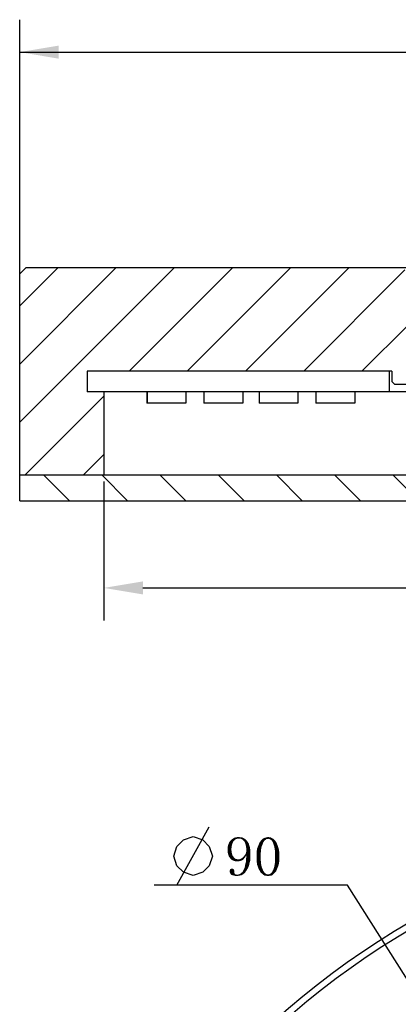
# Model space of a CAD drawing. Header units: millimetres. Extents: x 74 to 208, y 23 to 254.
# Tile 2 of 4: x 77 to 107, y 176 to 252. Entities that reach past the tile are written whole.
import ezdxf

# ---------------------------------------------------------------- set-up
doc = ezdxf.new("R2010")
doc.units = ezdxf.units.MM
doc.header["$LTSCALE"] = 23.1
doc.header["$PDMODE"] = 3
doc.header["$PDSIZE"] = 8
doc.layers.get('0').update_dxf_attribs({"linetype": 'CONTINUOUS'})
doc.layers.get('Defpoints').update_dxf_attribs({"linetype": 'CONTINUOUS'})
doc.layers.add('00_COMPONENTS', color=7, linetype='CONTINUOUS')
doc.layers.add('51__DRAFT_DIMS', color=7, linetype='CONTINUOUS')
doc.styles.get("Standard").update_dxf_attribs({"font": 'simfang.ttf'})
doc.dimstyles.new('DIMSTYLE_1', dxfattribs={"dimtxt": 3, "dimasz": 3, "dimexe": 2.5, "dimexo": 0.5, "dimgap": 0.75, "dimtad": 1, "dimdsep": 46, "dimtxsty": 'STANDARD', "dimblk": '_FILLED', "dimblk1": '_FILLED', "dimblk2": '_FILLED', "dimcen": 0.09, "dimclrt": 3, "dimazin": 2, "dimtp": 0.3, "dimtm": 0.3, "dimtfac": 1, "dimtofl": 0, "dimtmove": 0, "dimatfit": 3, "dimldrblk": '_FILLED', "dimfxl": 1, "dimtolj": 1, "dimarcsym": 0})
doc.dimstyles.new('DIMSTYLE_4', dxfattribs={"dimtxt": 3, "dimasz": 3, "dimexe": 2.5, "dimexo": 0.5, "dimtad": 1, "dimdsep": 46, "dimtxsty": 'STANDARD', "dimblk": '_FILLED', "dimblk1": '_FILLED', "dimblk2": '_FILLED', "dimcen": 0.09, "dimclrt": 3, "dimazin": 2, "dimtp": 0.1, "dimtm": 0.1, "dimtfac": 1, "dimtofl": 0, "dimtmove": 0, "dimatfit": 1, "dimldrblk": '_FILLED', "dimfxl": 1, "dimtolj": 1, "dimarcsym": 0})

# ---------------------------------------------------------------- blocks, each defined once
blk = doc.blocks.new('_FILLED')
at = {"color": 0, "linetype": 'ByBlock'}
blk.add_solid([(0, 0), (-1, 0.167), (-1, -0.167)], dxfattribs=at)
blk = doc.blocks.new('*D1')
at = {"layer": '51__DRAFT_DIMS', "color": 4}
for p, q in [((77.446, 231.571), (77.446, 252.159)), ((197.446, 231.571), (197.446, 252.159)), ((77.446, 249.659), (137.446, 249.659)), ((197.446, 249.659), (137.446, 249.659))]:
    blk.add_line(p, q, dxfattribs=at)
at = {"layer": '51__DRAFT_DIMS', "color": 4, "xscale": 3, "yscale": 3, "zscale": 3, "rotation": 180}
blk.add_blockref('_FILLED', (77.446, 249.659), dxfattribs=at)
at = {"layer": '51__DRAFT_DIMS', "color": 4, "xscale": 3, "yscale": 3, "zscale": 3}
blk.add_blockref('_FILLED', (197.446, 249.659), dxfattribs=at)
blk = doc.blocks.new('*D6')
at = {"color": 4}
for p, q in [((99.228, 185.445), (87.821, 185.445)), ((102.728, 185.445), (99.228, 185.445)), ((113.377, 168.621), (102.728, 185.445))]:
    blk.add_line(p, q, dxfattribs=at)
at = {"color": 4, "xscale": 3, "yscale": 3, "zscale": 3, "rotation": 302.3344566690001}
blk.add_blockref('_FILLED', (113.377, 168.621), dxfattribs=at)
blk = doc.blocks.new('*D8')
at = {"layer": '51__DRAFT_DIMS', "color": 0, "lineweight": -2}
for p, q in [((83.946, 216.571), (83.946, 205.864)), ((190.946, 216.571), (190.946, 205.864)), ((86.946, 208.364), (187.946, 208.364))]:
    blk.add_line(p, q, dxfattribs=at)
at = {"layer": 'Defpoints', "color": 0}
for p in [(83.946, 217.071), (190.946, 217.071), (190.946, 208.364)]:
    blk.add_point(p, dxfattribs=at)
at = {"layer": '51__DRAFT_DIMS', "color": 0, "linetype": 'ByBlock', "lineweight": -2, "xscale": 3, "yscale": 3, "zscale": 3, "rotation": 180}
blk.add_blockref('_FILLED', (83.946, 208.364), dxfattribs=at)
at = {"layer": '51__DRAFT_DIMS', "color": 0, "linetype": 'ByBlock', "lineweight": -2, "xscale": 3, "yscale": 3, "zscale": 3}
blk.add_blockref('_FILLED', (190.946, 208.364), dxfattribs=at)
at = {"layer": '51__DRAFT_DIMS', "color": 3, "insert": (137.446, 210.632), "char_height": 3, "attachment_point": 5}
blk.add_mtext('\\A1;107', dxfattribs=at)

msp = doc.modelspace()

# ---------------------------------------------------------------- hatches: boundary and pattern name
h = msp.add_hatch()
h.set_pattern_fill('ANSI31', color=256)
h.paths.add_polyline_path([(83.94602, 217.07068), (83.94602, 223.47068), (82.64602, 223.47068), (82.64616, 225.07068), (105.94602, 225.07068), (106.14602, 225.07068), (106.14602, 224.27068), (106.34602, 224.07068), (107.44602, 224.07068), (107.44602, 232.57068), (106.94602, 233.07068), (77.94602, 233.07068), (77.44602, 232.57068), (77.44602, 217.07068)])
h.paths.add_polyline_path([(197.44602, 217.07068), (197.44602, 232.57068), (196.94602, 233.07068), (167.94602, 233.07068), (167.44602, 232.57068), (167.44602, 224.07068), (168.54602, 224.07068), (168.74602, 224.27068), (168.74602, 225.07068), (168.94619, 225.07068), (192.24602, 225.07068), (192.24602, 223.47068), (190.94602, 223.47068), (190.94602, 217.07068)])
h = msp.add_hatch()
h.set_pattern_fill('ANSI31', color=256, angle=90)
h.paths.add_polyline_path([(197.44602, 215.07068), (197.44602, 217.07068), (190.94602, 217.07068), (167.44602, 217.07068), (167.44602, 215.07068)])
h.paths.add_polyline_path([(107.44602, 217.07068), (83.94602, 217.07068), (77.44602, 217.07068), (77.44602, 215.07068), (107.44602, 215.07068)])

# ---------------------------------------------------------------- linework, layer by layer
at = {"color": 3}
msp.add_line((89.57129, 185.44453), (92.07129, 189.94455), dxfattribs=at)
msp.add_lwpolyline([(89.32129, 187.69453), (89.57129, 188.44453), (90.07129, 188.94453), (90.82129, 189.19452), (91.57129, 188.94453), (92.07129, 188.44453), (92.32129, 187.69453), (92.07129, 186.94453), (91.57129, 186.44453), (90.82129, 186.19454), (90.07129, 186.44453), (89.57129, 186.94453), (89.32129, 187.69453)], dxfattribs=at)
for points in [[(94.09473, 188.9836), (93.69629, 188.88985), (93.83691, 189.00703)], [(94.09473, 188.9836), (94.00098, 188.91328), (93.69629, 188.88985)], [(94.72754, 189.07735), (93.83691, 189.00703), (93.97754, 189.10078)], [(94.72754, 189.07735), (94.21191, 189.03047), (93.83691, 189.00703)], [(93.83691, 189.00703), (94.21191, 189.03047), (94.09473, 188.9836)], [(94.54004, 189.14766), (94.63379, 189.12422), (93.97754, 189.10078)], [(94.44629, 189.14766), (94.54004, 189.14766), (93.97754, 189.10078)], [(94.44629, 189.14766), (93.97754, 189.10078), (94.1416, 189.14766)], [(93.97754, 189.10078), (94.63379, 189.12422), (94.72754, 189.07735)], [(94.1416, 189.14766), (94.35254, 189.1711), (94.44629, 189.14766)], [(94.35254, 189.03047), (94.21191, 189.03047), (94.72754, 189.07735)], [(94.49316, 189.03047), (94.35254, 189.03047), (94.72754, 189.07735)], [(94.49316, 189.03047), (94.72754, 189.07735), (94.79785, 189.03047)], [(94.79785, 189.03047), (94.61035, 188.9836), (94.49316, 189.03047)], [(94.61035, 188.9836), (94.79785, 189.03047), (94.8916, 188.96016)], [(94.8916, 188.96016), (94.7041, 188.88985), (94.61035, 188.9836)], [(94.7041, 188.88985), (94.8916, 188.96016), (94.96191, 188.88985)], [(96.48535, 189.00703), (96.43848, 188.96016), (96.08691, 188.93672)], [(96.48535, 189.00703), (96.08691, 188.93672), (96.15723, 189.00703)], [(96.08691, 188.93672), (96.43848, 188.96016), (96.36816, 188.93672)], [(96.9541, 189.05391), (96.60254, 189.03047), (96.15723, 189.00703)], [(96.9541, 189.05391), (96.15723, 189.00703), (96.22754, 189.05391)], [(96.48535, 189.00703), (96.15723, 189.00703), (96.60254, 189.03047)], [(96.86035, 189.10078), (96.22754, 189.05391), (96.32129, 189.10078)], [(96.22754, 189.05391), (96.86035, 189.10078), (96.9541, 189.05391)], [(96.32129, 189.10078), (96.41504, 189.12422), (96.79004, 189.14766)], [(96.32129, 189.10078), (96.79004, 189.14766), (96.86035, 189.10078)], [(96.69629, 189.14766), (96.79004, 189.14766), (96.41504, 189.12422)], [(96.69629, 189.14766), (96.41504, 189.12422), (96.50879, 189.14766)], [(96.48535, 189.00703), (96.60254, 189.03047), (96.53223, 189.00703)], [(96.50879, 189.14766), (96.60254, 189.1711), (96.69629, 189.14766)], [(96.67285, 189.00703), (96.60254, 189.03047), (96.9541, 189.05391)], [(96.71973, 189.00703), (96.67285, 189.00703), (96.9541, 189.05391)], [(96.71973, 189.00703), (96.9541, 189.05391), (97.02441, 189.00703)], [(97.02441, 189.00703), (96.79004, 188.96016), (96.71973, 189.00703)], [(96.83691, 188.93672), (96.79004, 188.96016), (97.02441, 189.00703)], [(96.83691, 188.93672), (97.02441, 189.00703), (97.09473, 188.93672)], [(93.81348, 188.53828), (93.48535, 188.39766), (93.53223, 188.58516)], [(93.48535, 188.39766), (93.81348, 188.53828), (93.79004, 188.39766)], [(93.79004, 188.39766), (93.7666, 188.21016), (93.48535, 188.18672)], [(93.79004, 188.39766), (93.48535, 188.18672), (93.48535, 188.39766)], [(93.48535, 188.18672), (93.7666, 188.21016), (93.79004, 188.0461)], [(93.86035, 188.67891), (93.53223, 188.58516), (93.60254, 188.74922)], [(93.53223, 188.58516), (93.86035, 188.67891), (93.81348, 188.53828)], [(93.90723, 188.7961), (93.60254, 188.74922), (93.69629, 188.88985)], [(93.60254, 188.74922), (93.90723, 188.7961), (93.86035, 188.67891)], [(93.69629, 188.88985), (94.00098, 188.91328), (93.90723, 188.7961)], [(94.96191, 188.88985), (94.79785, 188.7961), (94.7041, 188.88985)], [(94.96191, 188.88985), (95.00879, 188.81953), (94.79785, 188.7961)], [(94.79785, 188.7961), (95.00879, 188.81953), (95.0791, 188.72578)], [(95.0791, 188.72578), (94.84473, 188.65547), (94.79785, 188.7961)], [(94.84473, 188.65547), (95.0791, 188.72578), (95.12598, 188.63203)], [(95.12598, 188.63203), (94.8916, 188.49141), (94.84473, 188.65547)], [(95.12598, 188.63203), (95.14941, 188.51485), (94.8916, 188.49141)], [(94.8916, 188.49141), (95.14941, 188.51485), (95.19629, 188.39766)], [(95.19629, 188.39766), (94.91504, 188.32735), (94.8916, 188.49141)], [(94.91504, 188.32735), (95.19629, 188.39766), (95.21973, 188.25703)], [(95.21973, 188.25703), (94.93848, 188.11641), (94.91504, 188.32735)], [(94.93848, 188.11641), (95.21973, 188.25703), (95.24316, 188.11641)], [(95.71191, 187.97578), (95.73535, 188.13985), (96.06348, 188.21016)], [(95.71191, 187.97578), (96.06348, 188.21016), (96.04004, 187.95235)], [(96.06348, 188.21016), (95.73535, 188.13985), (95.75879, 188.28047)], [(95.75879, 188.28047), (95.80566, 188.39766), (96.11035, 188.44453)], [(95.75879, 188.28047), (96.11035, 188.44453), (96.06348, 188.21016)], [(96.11035, 188.44453), (95.80566, 188.39766), (95.85254, 188.51485)], [(95.85254, 188.51485), (95.89941, 188.63203), (96.2041, 188.65547)], [(95.85254, 188.51485), (96.2041, 188.65547), (96.11035, 188.44453)], [(96.22754, 188.74922), (96.2041, 188.65547), (95.89941, 188.63203)], [(96.22754, 188.74922), (95.89941, 188.63203), (95.94629, 188.74922)], [(96.27441, 188.81953), (95.94629, 188.74922), (96.0166, 188.84297)], [(95.94629, 188.74922), (96.27441, 188.81953), (96.22754, 188.74922)], [(96.36816, 188.93672), (96.32129, 188.88985), (96.0166, 188.84297)], [(96.36816, 188.93672), (96.0166, 188.84297), (96.08691, 188.93672)], [(96.0166, 188.84297), (96.32129, 188.88985), (96.27441, 188.81953)], [(97.09473, 188.93672), (96.88379, 188.88985), (96.83691, 188.93672)], [(96.88379, 188.88985), (97.09473, 188.93672), (97.16504, 188.86641)], [(97.16504, 188.86641), (96.93066, 188.81953), (96.88379, 188.88985)], [(96.93066, 188.81953), (97.16504, 188.86641), (97.23535, 188.77266)], [(97.23535, 188.77266), (96.97754, 188.74922), (96.93066, 188.81953)], [(97.00098, 188.65547), (96.97754, 188.74922), (97.23535, 188.77266)], [(97.00098, 188.65547), (97.23535, 188.77266), (97.28223, 188.65547)], [(97.28223, 188.65547), (97.07129, 188.44453), (97.00098, 188.65547)], [(97.28223, 188.65547), (97.3291, 188.53828), (97.07129, 188.44453)], [(97.07129, 188.44453), (97.3291, 188.53828), (97.37598, 188.4211)], [(97.37598, 188.4211), (97.11816, 188.21016), (97.07129, 188.44453)], [(97.37598, 188.4211), (97.42285, 188.28047), (97.11816, 188.21016)], [(97.11816, 188.21016), (97.42285, 188.28047), (97.44629, 188.13985)], [(97.44629, 188.13985), (97.1416, 187.95235), (97.11816, 188.21016)], [(93.79004, 188.0461), (93.48535, 187.97578), (93.48535, 188.18672)], [(93.48535, 187.97578), (93.79004, 188.0461), (93.81348, 187.88203)], [(93.81348, 187.88203), (93.53223, 187.78828), (93.48535, 187.97578)], [(93.53223, 187.78828), (93.81348, 187.88203), (93.86035, 187.74141)], [(93.86035, 187.74141), (93.60254, 187.62422), (93.53223, 187.78828)], [(93.86035, 187.74141), (93.93066, 187.64766), (93.60254, 187.62422)], [(93.60254, 187.62422), (93.93066, 187.64766), (94.00098, 187.55391)], [(94.00098, 187.55391), (93.69629, 187.50703), (93.60254, 187.62422)], [(93.69629, 187.50703), (94.00098, 187.55391), (94.09473, 187.4836)], [(94.09473, 187.4836), (93.79004, 187.41328), (93.69629, 187.50703)], [(94.09473, 187.4836), (94.18848, 187.46016), (93.79004, 187.41328)], [(94.18848, 187.46016), (94.28223, 187.43672), (93.79004, 187.41328)], [(94.28223, 187.43672), (94.42285, 187.46016), (94.75098, 187.50703)], [(94.28223, 187.43672), (94.75098, 187.50703), (94.68066, 187.41328)], [(94.75098, 187.50703), (94.42285, 187.46016), (94.54004, 187.50703)], [(94.82129, 187.57735), (94.54004, 187.50703), (94.63379, 187.57735)], [(94.54004, 187.50703), (94.82129, 187.57735), (94.75098, 187.50703)], [(94.86816, 187.6711), (94.63379, 187.57735), (94.72754, 187.6711)], [(94.63379, 187.57735), (94.86816, 187.6711), (94.82129, 187.57735)], [(94.93848, 187.76485), (94.72754, 187.6711), (94.82129, 187.78828)], [(94.72754, 187.6711), (94.93848, 187.76485), (94.86816, 187.6711)], [(95.24316, 187.81172), (94.82129, 187.78828), (94.8916, 187.90547)], [(94.93848, 187.76485), (94.82129, 187.78828), (95.24316, 187.81172)], [(95.24316, 187.97578), (94.8916, 187.90547), (94.91504, 188.02266)], [(94.8916, 187.90547), (95.24316, 187.97578), (95.24316, 187.81172)], [(95.24316, 187.4836), (94.8916, 187.38985), (94.91504, 187.57735)], [(94.8916, 187.38985), (95.24316, 187.4836), (95.21973, 187.31953)], [(95.24316, 188.11641), (94.91504, 188.02266), (94.93848, 188.11641)], [(94.91504, 188.02266), (95.24316, 188.11641), (95.24316, 187.97578)], [(95.24316, 187.64766), (94.91504, 187.57735), (94.93848, 187.76485)], [(94.91504, 187.57735), (95.24316, 187.64766), (95.24316, 187.4836)], [(94.93848, 187.76485), (95.24316, 187.81172), (95.24316, 187.64766)], [(96.04004, 187.95235), (95.71191, 187.83516), (95.71191, 187.97578)], [(95.71191, 187.6711), (95.71191, 187.83516), (96.04004, 187.95235)], [(95.71191, 187.6711), (96.04004, 187.95235), (96.04004, 187.6711)], [(96.04004, 187.6711), (95.71191, 187.4836), (95.71191, 187.6711)], [(95.71191, 187.4836), (96.04004, 187.6711), (96.04004, 187.36641)], [(96.04004, 187.36641), (95.71191, 187.31953), (95.71191, 187.4836)], [(97.44629, 188.13985), (97.46973, 187.99922), (97.1416, 187.95235)], [(97.1416, 187.95235), (97.46973, 187.99922), (97.46973, 187.83516)], [(97.46973, 187.83516), (97.1416, 187.6711), (97.1416, 187.95235)], [(97.1416, 187.6711), (97.46973, 187.83516), (97.46973, 187.6711)], [(97.46973, 187.6711), (97.46973, 187.4836), (97.1416, 187.36641)], [(97.46973, 187.6711), (97.1416, 187.36641), (97.1416, 187.6711)], [(97.1416, 187.36641), (97.46973, 187.4836), (97.46973, 187.31953)], [(93.9541, 186.68672), (93.67285, 186.66328), (93.69629, 186.68672)], [(93.67285, 186.66328), (93.9541, 186.68672), (93.9541, 186.66328)], [(93.90723, 186.71016), (93.69629, 186.68672), (93.74316, 186.71016)], [(93.69629, 186.68672), (93.90723, 186.71016), (93.9541, 186.68672)], [(93.83691, 186.7336), (93.88379, 186.7336), (93.74316, 186.71016)], [(93.83691, 186.7336), (93.74316, 186.71016), (93.79004, 186.7336)], [(93.74316, 186.71016), (93.88379, 186.7336), (93.90723, 186.71016)], [(94.68066, 187.41328), (93.79004, 187.41328), (94.28223, 187.43672)], [(94.68066, 187.41328), (93.93066, 187.34297), (93.79004, 187.41328)], [(94.68066, 187.41328), (94.58691, 187.36641), (93.93066, 187.34297)], [(93.93066, 187.34297), (94.58691, 187.36641), (94.46973, 187.31953)], [(94.46973, 187.31953), (94.07129, 187.2961), (93.93066, 187.34297)], [(94.23535, 187.2961), (94.07129, 187.2961), (94.46973, 187.31953)], [(94.23535, 187.2961), (94.46973, 187.31953), (94.35254, 187.2961)], [(94.7041, 186.61641), (94.75098, 186.71016), (95.03223, 186.7336)], [(94.7041, 186.61641), (95.03223, 186.7336), (94.96191, 186.61641)], [(95.03223, 186.7336), (94.75098, 186.71016), (94.79785, 186.80391)], [(95.10254, 186.87422), (94.79785, 186.80391), (94.82129, 186.94453)], [(94.79785, 186.80391), (95.10254, 186.87422), (95.03223, 186.7336)], [(95.14941, 187.01485), (94.82129, 186.94453), (94.84473, 187.08516)], [(94.82129, 186.94453), (95.14941, 187.01485), (95.10254, 186.87422)], [(95.17285, 187.15547), (94.84473, 187.08516), (94.8916, 187.22578)], [(94.84473, 187.08516), (95.17285, 187.15547), (95.14941, 187.01485)], [(95.21973, 187.31953), (94.8916, 187.22578), (94.8916, 187.38985)], [(94.8916, 187.22578), (95.21973, 187.31953), (95.17285, 187.15547)], [(95.73535, 187.17891), (95.71191, 187.31953), (96.04004, 187.36641)], [(95.73535, 187.17891), (96.04004, 187.36641), (96.06348, 187.08516)], [(96.06348, 187.08516), (95.75879, 187.01485), (95.73535, 187.17891)], [(95.80566, 186.89766), (95.75879, 187.01485), (96.06348, 187.08516)], [(95.80566, 186.89766), (96.06348, 187.08516), (96.11035, 186.85078)], [(96.11035, 186.85078), (95.85254, 186.75703), (95.80566, 186.89766)], [(95.89941, 186.63985), (95.85254, 186.75703), (96.11035, 186.85078)], [(95.89941, 186.63985), (96.11035, 186.85078), (96.2041, 186.63985)], [(97.3291, 186.78047), (97.00098, 186.63985), (97.07129, 186.85078)], [(97.3291, 186.78047), (97.28223, 186.66328), (97.00098, 186.63985)], [(97.42285, 187.03828), (97.07129, 186.85078), (97.11816, 187.08516)], [(97.42285, 187.03828), (97.37598, 186.89766), (97.07129, 186.85078)], [(97.07129, 186.85078), (97.37598, 186.89766), (97.3291, 186.78047)], [(97.46973, 187.31953), (97.11816, 187.08516), (97.1416, 187.36641)], [(97.46973, 187.31953), (97.44629, 187.17891), (97.11816, 187.08516)], [(97.11816, 187.08516), (97.44629, 187.17891), (97.42285, 187.03828)], [(94.00098, 186.56953), (93.62598, 186.52266), (93.64941, 186.59297)], [(93.62598, 186.52266), (94.00098, 186.56953), (94.00098, 186.47578)], [(94.00098, 186.47578), (93.64941, 186.45235), (93.62598, 186.52266)], [(93.9541, 186.66328), (93.64941, 186.59297), (93.67285, 186.66328)], [(93.64941, 186.59297), (93.9541, 186.66328), (94.00098, 186.56953)], [(93.64941, 186.45235), (94.00098, 186.47578), (94.00098, 186.40547)], [(94.00098, 186.40547), (93.67285, 186.38203), (93.64941, 186.45235)], [(93.67285, 186.38203), (94.00098, 186.40547), (94.02441, 186.3586)], [(94.02441, 186.3586), (93.71973, 186.31172), (93.67285, 186.38203)], [(94.02441, 186.3586), (94.02441, 186.33516), (93.71973, 186.31172)], [(93.71973, 186.31172), (94.02441, 186.33516), (94.04785, 186.31172)], [(94.04785, 186.31172), (93.79004, 186.24141), (93.71973, 186.31172)], [(94.04785, 186.31172), (94.07129, 186.28828), (93.79004, 186.24141)], [(94.11816, 186.28828), (94.21191, 186.26485), (93.79004, 186.24141)], [(94.07129, 186.28828), (94.11816, 186.28828), (93.79004, 186.24141)], [(94.28223, 186.26485), (94.63379, 186.26485), (93.79004, 186.24141)], [(94.21191, 186.26485), (94.28223, 186.26485), (93.79004, 186.24141)], [(93.88379, 186.21797), (93.79004, 186.24141), (94.63379, 186.26485)], [(93.88379, 186.21797), (94.63379, 186.26485), (94.54004, 186.21797)], [(94.54004, 186.21797), (93.97754, 186.19453), (93.88379, 186.21797)], [(93.97754, 186.19453), (94.54004, 186.21797), (94.42285, 186.19453)], [(94.42285, 186.19453), (94.07129, 186.1711), (93.97754, 186.19453)], [(94.18848, 186.1711), (94.07129, 186.1711), (94.42285, 186.19453)], [(94.18848, 186.1711), (94.42285, 186.19453), (94.30566, 186.1711)], [(94.28223, 186.26485), (94.35254, 186.28828), (94.72754, 186.33516)], [(94.28223, 186.26485), (94.72754, 186.33516), (94.63379, 186.26485)], [(94.35254, 186.28828), (94.42285, 186.31172), (94.72754, 186.33516)], [(94.72754, 186.33516), (94.42285, 186.31172), (94.49316, 186.3586)], [(94.82129, 186.40547), (94.49316, 186.3586), (94.54004, 186.40547)], [(94.49316, 186.3586), (94.82129, 186.40547), (94.72754, 186.33516)], [(94.54004, 186.40547), (94.61035, 186.45235), (94.8916, 186.52266)], [(94.54004, 186.40547), (94.8916, 186.52266), (94.82129, 186.40547)], [(94.8916, 186.52266), (94.61035, 186.45235), (94.65723, 186.52266)], [(94.96191, 186.61641), (94.65723, 186.52266), (94.7041, 186.61641)], [(94.65723, 186.52266), (94.96191, 186.61641), (94.8916, 186.52266)], [(96.2041, 186.63985), (95.96973, 186.5461), (95.89941, 186.63985)], [(96.2041, 186.63985), (96.22754, 186.56953), (95.96973, 186.5461)], [(95.96973, 186.5461), (96.22754, 186.56953), (96.27441, 186.49922)], [(96.27441, 186.49922), (96.0166, 186.45235), (95.96973, 186.5461)], [(96.0166, 186.45235), (96.27441, 186.49922), (96.32129, 186.42891)], [(96.32129, 186.42891), (96.08691, 186.38203), (96.0166, 186.45235)], [(96.08691, 186.38203), (96.32129, 186.42891), (96.36816, 186.38203)], [(96.36816, 186.38203), (96.18066, 186.31172), (96.08691, 186.38203)], [(96.36816, 186.38203), (96.43848, 186.33516), (96.18066, 186.31172)], [(96.18066, 186.31172), (96.43848, 186.33516), (96.48535, 186.31172)], [(96.48535, 186.31172), (96.25098, 186.24141), (96.18066, 186.31172)], [(96.48535, 186.31172), (96.53223, 186.28828), (96.25098, 186.24141)], [(96.25098, 186.24141), (96.64941, 186.28828), (97.02441, 186.31172)], [(96.25098, 186.24141), (97.02441, 186.31172), (96.9541, 186.24141)], [(96.60254, 186.28828), (96.64941, 186.28828), (96.25098, 186.24141)], [(96.53223, 186.28828), (96.60254, 186.28828), (96.25098, 186.24141)], [(96.9541, 186.24141), (96.32129, 186.19453), (96.25098, 186.24141)], [(96.41504, 186.19453), (96.32129, 186.19453), (96.9541, 186.24141)], [(96.79004, 186.19453), (96.41504, 186.19453), (96.9541, 186.24141)], [(96.79004, 186.19453), (96.50879, 186.1711), (96.41504, 186.19453)], [(96.60254, 186.1711), (96.50879, 186.1711), (96.79004, 186.19453)], [(96.60254, 186.1711), (96.79004, 186.19453), (96.69629, 186.1711)], [(97.02441, 186.31172), (96.64941, 186.28828), (96.71973, 186.31172)], [(96.71973, 186.31172), (96.7666, 186.33516), (97.09473, 186.38203)], [(96.71973, 186.31172), (97.09473, 186.38203), (97.02441, 186.31172)], [(97.09473, 186.38203), (96.7666, 186.33516), (96.83691, 186.38203)], [(96.79004, 186.19453), (96.9541, 186.24141), (96.86035, 186.19453)], [(96.83691, 186.38203), (96.88379, 186.42891), (97.16504, 186.45235)], [(96.83691, 186.38203), (97.16504, 186.45235), (97.09473, 186.38203)], [(97.16504, 186.45235), (96.88379, 186.42891), (96.93066, 186.49922)], [(97.23535, 186.5461), (96.93066, 186.49922), (96.9541, 186.56953)], [(96.93066, 186.49922), (97.23535, 186.5461), (97.16504, 186.45235)], [(96.9541, 186.56953), (97.00098, 186.63985), (97.28223, 186.66328)], [(96.9541, 186.56953), (97.28223, 186.66328), (97.23535, 186.5461)]]:
    msp.add_solid(points, dxfattribs=at)
at = {"layer": '00_COMPONENTS', "color": 7}
for p, q in [((77.94602, 233.07068), (77.44602, 232.57068)), ((77.94602, 233.07068), (196.94602, 233.07068)), ((77.44602, 215.07068), (77.44602, 232.57068)), ((82.64602, 225.07068), (82.64602, 223.47068)), ((106.14602, 225.07068), (82.64602, 225.07068)), ((82.64616, 225.01577), (82.64616, 223.47068)), ((105.94602, 225.07068), (105.94602, 223.47068)), ((106.14602, 225.07068), (106.14602, 224.27068)), ((106.34602, 224.07068), (106.14602, 224.27068)), ((106.34602, 224.07068), (168.54602, 224.07068)), ((192.24602, 223.47068), (82.64602, 223.47068)), ((83.94602, 223.47068), (83.94602, 217.07068)), ((87.26104, 223.47068), (87.26104, 222.59588)), ((87.26708, 223.47068), (87.26708, 222.59588)), ((90.26426, 223.47068), (90.26426, 222.59588)), ((91.64454, 223.47068), (91.64454, 222.59588)), ((91.65057, 223.47068), (91.65057, 222.59588)), ((94.64775, 223.47068), (94.64775, 222.59588)), ((95.90433, 223.47068), (95.90433, 222.59588)), ((95.91037, 223.47068), (95.91037, 222.59588)), ((98.90755, 223.47068), (98.90755, 222.59588)), ((100.28783, 223.47068), (100.28783, 222.59588)), ((100.29386, 223.47068), (100.29386, 222.59588)), ((103.29104, 223.47068), (103.29104, 222.59588)), ((90.26426, 222.59588), (87.26104, 222.59588)), ((94.64775, 222.59588), (91.64454, 222.59588)), ((98.90755, 222.59588), (95.90433, 222.59588)), ((103.29104, 222.59588), (100.28783, 222.59588)), ((77.44602, 217.07068), (197.44602, 217.07068)), ((77.44602, 215.07068), (197.44602, 215.07068))]:
    msp.add_line(p, q, dxfattribs=at)
for radius in [60, 59.5]:
    msp.add_circle((137.44602, 130.59839), radius, dxfattribs=at)

# ---------------------------------------------------------------- dimensions: what is measured, and where the dimension line sits
at = {"color": 4}
dim = msp.add_diameter_dim_2p(p1=(113.37729, 168.6207), p2=(161.51474, 92.57607), text='%%c<>', dimstyle='DIMSTYLE_4', override={"dimtih": 1, "dimtoh": 1, "dimpost": '<>'}, dxfattribs=at)
dim.commit()
dim.dimension.update_dxf_attribs({"geometry": '*D6', "text_midpoint": (89.32129, 186.19453), "dimtype": 163})
at = {"layer": '51__DRAFT_DIMS', "color": 4}
dim = msp.add_linear_dim(base=(197.44602, 249.65918), p1=(77.44602, 231.07068), p2=(197.44602, 231.07068), dimstyle='DIMSTYLE_1', dxfattribs=at)
dim.commit()
dim.dimension.update_dxf_attribs({"geometry": '*D1', "text_midpoint": (134.14133, 249.65918), "dimtype": 160})
dim = msp.add_linear_dim(base=(190.94602, 208.36445), p1=(83.94602, 217.07068), p2=(190.94602, 217.07068), dimstyle='DIMSTYLE_1', override={"dimtxsty": 'STANDARD', "dimldrblk": '_FILLED'}, dxfattribs=at)
dim.commit()
dim.dimension.update_dxf_attribs({"geometry": '*D8', "text_midpoint": (137.44602, 210.63159)})

doc.saveas('drawing.dxf')
